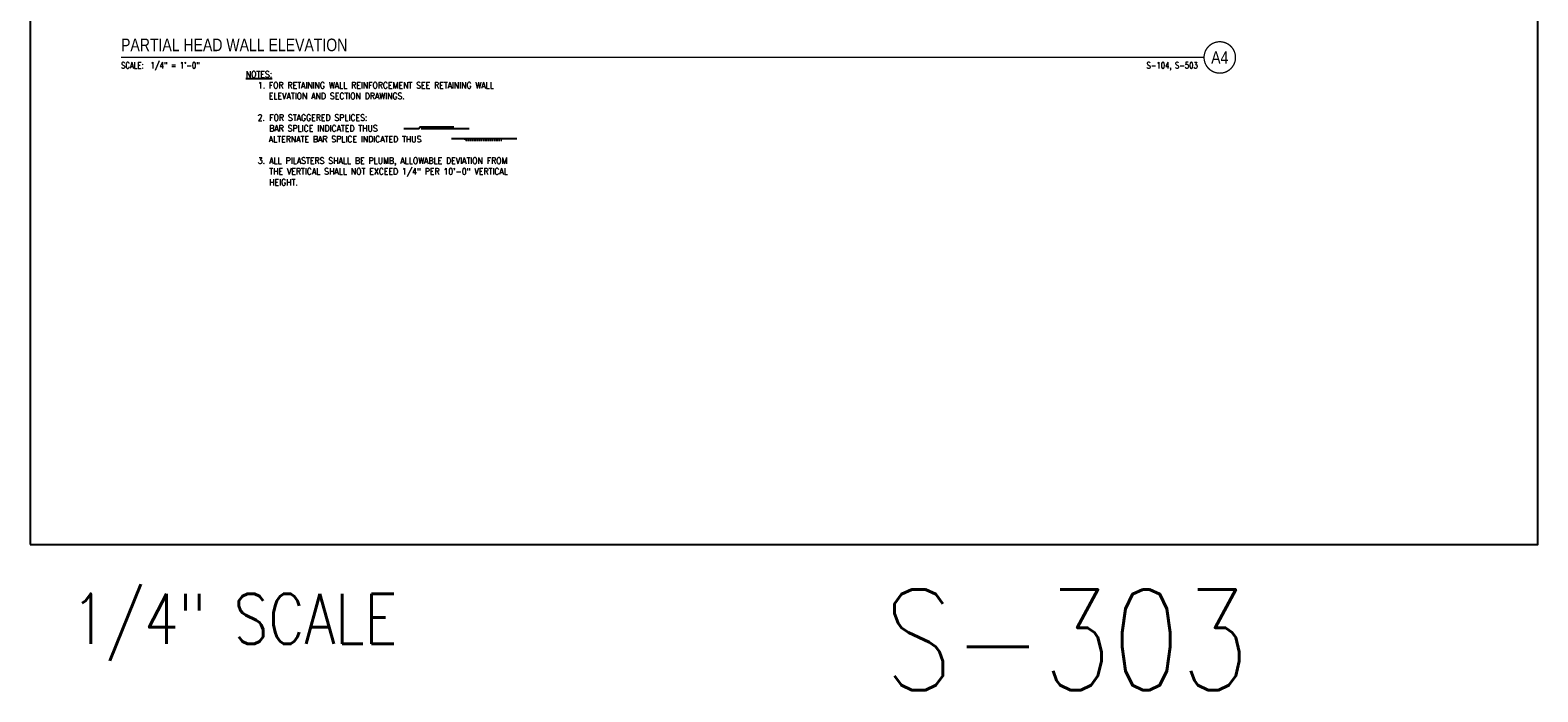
# Model space of a CAD drawing. Header units: inches. Extents: x -9715 to 32893, y -15613 to -1138.
# Tile 77 of 256: x 7061 to 8501, y -8894 to -8262. Entities that reach past the tile are written whole.
import ezdxf
from ezdxf.enums import TextEntityAlignment as Align

# ---------------------------------------------------------------- set-up
doc = ezdxf.new("R2010")
doc.units = ezdxf.units.IN
doc.header["$MEASUREMENT"] = 0
doc.linetypes.add('HIDDEN', pattern=[0.375, 0.25, -0.125])
doc.layers.get('0').update_dxf_attribs({"color": 252})
doc.layers.get('DEFPOINTS').update_dxf_attribs({"color": 11})
for name, color, linetype in [('S-ANNO-SYMB', 2, 'Continuous'), ('S-ANNO-TEXT', 2, 'Continuous'), ('S7', 2, 'Continuous')]:
    doc.layers.add(name, color=color, linetype=linetype)
doc.styles.add('125', font='romans.shx', dxfattribs={"width": 0.8, "height": 2})
doc.styles.add('FT', font='ROMANS.shx', dxfattribs={"width": 0.8, "height": 0.125})
doc.styles.get("Standard").update_dxf_attribs({"font": 'romans.shx', "width": 0.8})
doc.styles.add('TT', font='swiss.ttf', dxfattribs={"width": 0.8, "height": 0.25})

# ---------------------------------------------------------------- blocks, each defined once
blk = doc.blocks.new('SECTION_INFO')
at = {"style": 'TT', "width": 0.8}
blk.add_attdef('SECTION_TITLE', text='', height=0.25, dxfattribs=at).set_placement((0, 0.375), align=Align.TOP_LEFT)
at = {"style": 'FT', "width": 0.8}
blk.add_attdef('SCALE', (0, -0.21875), '', height=0.125, dxfattribs=at)
blk = doc.blocks.new('T-BULB_R')
at = {"const_width": 0.02604}
for points in [[(0.625, 0, 1), (0, 0, 1)], [(0.625, 0, -1), (0, 0, -1)]]:
    blk.add_lwpolyline(points, format="xyb", dxfattribs=at)
at = {"style": 'TT', "width": 0.8}
blk.add_attdef('SECTION_#', text='', height=0.25, dxfattribs=at).set_placement((0.3125, 0), align=Align.MIDDLE)
at = {"style": 'FT', "width": 0.8}
blk.add_attdef('SHEET_FROM', text='', height=0.125, dxfattribs=at).set_placement((-0.125, -0.21875), align=Align.RIGHT)

msp = doc.modelspace()

# ---------------------------------------------------------------- linework, layer by layer
at = {"layer": 'DEFPOINTS'}
msp.add_lwpolyline([(7061, -8753.1387), (8501, -8753.1387), (8501, -7769.1387), (7061, -7769.1387)], close=True, dxfattribs=at)
at = {"layer": 'S-ANNO-SYMB', "const_width": 1.344}
msp.add_lwpolyline([(7147.82254, -8288.06849), (8182.20945, -8288.06849)], dxfattribs=at)
at = {"layer": 'S7', "color": 4}
for p, q in [((7434.53802, -8355.94986), (7480.2791, -8355.94986)), ((7463.35914, -8365.61383), (7525.80248, -8365.61383))]:
    msp.add_line(p, q, dxfattribs=at)
msp.add_lwpolyline([(7417.83575, -8355.94986), (7432.24935, -8355.94986), (7433.50699, -8354.30403), (7465.72574, -8354.30403)], dxfattribs=at)
at = {"layer": 'S7', "color": 4, "linetype": 'HIDDEN'}
msp.add_lwpolyline([(7511.50954, -8367.40549), (7477.37413, -8367.40549), (7475.51928, -8365.61383)], dxfattribs=at)

# ---------------------------------------------------------------- block references
at = {"layer": 'S-ANNO-SYMB', "xscale": 48.0000021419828, "yscale": 48.00000214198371, "zscale": 48.00000214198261}
for name, p, values in [('SECTION_INFO', (7147.82254, -8288.06849), {'SECTION_TITLE': 'PARTIAL HEAD WALL ELEVATION', 'SCALE': 'SCALE:  1/4" = 1\'-0"'}), ('T-BULB_R', (8182.20945, -8288.06849), {'SECTION_#': 'A4', 'SHEET_FROM': 'S-104, S-503'})]:
    msp.add_blockref(name, p, dxfattribs=at).add_auto_attribs(values)

# ---------------------------------------------------------------- texts
at = {"width": 528, "attachment_point": 1}
for s, insert, char_height in [('1/4" SCALE', (7100.75, -8800.1387), 48), ('S-303', (7876.75, -8796.1387), 96)]:
    msp.add_mtext(s, dxfattribs=dict(at, insert=insert, char_height=char_height))
at = {"layer": 'S-ANNO-TEXT', "ltscale": 20, "style": '125', "width": 0.9}
for s, height, p in [('%%UNOTES:', 6, (7266.91959, -8307.10875)), ('1.', 6, (7278.50224, -8317.68386)), ('FOR RETAINING WALL REINFORCEMENT SEE RETAINING WALL', 6.0000003, (7288.93513, -8317.65382)), ('ELEVATION AND SECTION DRAWINGS.', 6.0000003, (7288.93513, -8327.93954)), ('2.', 6, (7278.28319, -8348.51096)), ('FOR STAGGERED SPLICES:', 6.0000003, (7289.36981, -8348.53689)), ('ALTERNATE BAR SPLICE INDICATED THUS', 6.0000003, (7288.93513, -8369.08239)), ('BAR SPLICE INDICATED THUS', 6.0000003, (7289.32715, -8358.79668)), ('3.', 6, (7278.45456, -8389.64661)), ('ALL PILASTERS SHALL BE PLUMB, ALLOWABLE DEVIATION FROM', 6.0000003, (7289.32219, -8389.65382)), ('THE VERTICAL SHALL NOT EXCEED 1/4" PER 10\'-0" VERTICAL', 6.0000003, (7289.32219, -8399.93954)), ('HEIGHT.', 6, (7289.32219, -8410.22525))]:
    msp.add_text(s, height=height, dxfattribs=at).set_placement(p)

doc.saveas('drawing.dxf')
